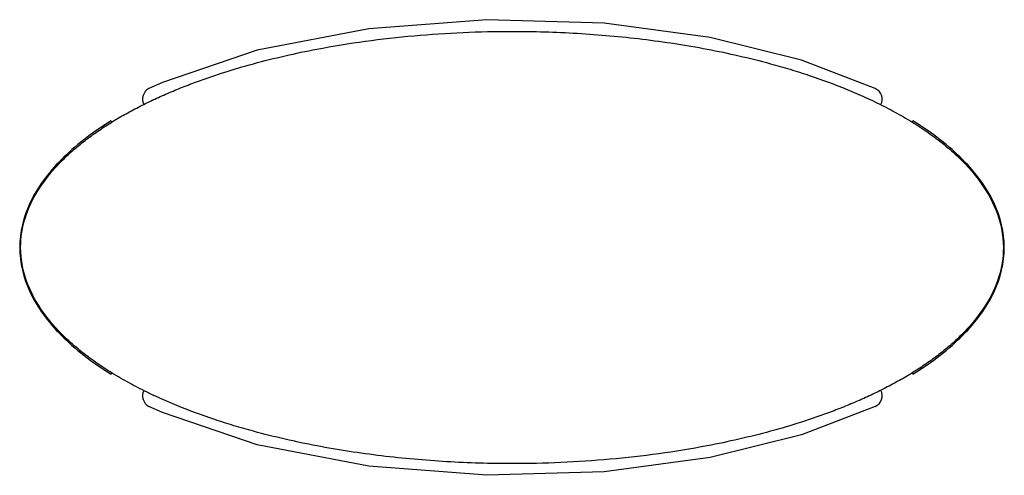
# Model space of a CAD drawing. Header units: millimetres. Extents: x -250 to 250, y -116 to 116.
import ezdxf

# ---------------------------------------------------------------- set-up
doc = ezdxf.new("R2010")
doc.units = ezdxf.units.MM
doc.layers.add('polantis metal', color=254, linetype='Continuous', true_color=0xbebebe)

msp = doc.modelspace()

# ---------------------------------------------------------------- linework, layer by layer
at = {"layer": 'polantis metal'}
for p, q in [((-12.73, 115.96), (-72.91, 111.36)), ((46.82, 114.17), (-12.73, 115.96)), ((-72.91, 111.36), (-129.61, 100.37)), ((100.85, 106.86), (46.82, 114.17)), ((147.32, 95.27), (100.85, 106.86)), ((-129.61, 100.37), (-177.79, 83.99)), ((184.76, 80.86), (147.32, 95.27)), ((-177.79, 83.99), (-184.76, 80.86)), ((-203.98, 64.45), (-203.57, 63.85)), ((203.98, 64.45), (203.57, 63.84)), ((-203.98, -64.45), (-203.58, -63.84)), ((203.98, -64.45), (203.57, -63.85)), ((-184.94, -74.04), (-182.17, -75.33)), ((-177.79, -83.99), (-184.76, -80.86)), ((-129.61, -100.37), (-177.79, -83.99)), ((184.76, -80.86), (147.32, -95.27)), ((147.32, -95.27), (100.85, -106.86)), ((-72.91, -111.36), (-129.61, -100.37)), ((100.85, -106.86), (46.82, -114.17)), ((-12.73, -115.96), (-72.91, -111.36)), ((46.82, -114.17), (-12.73, -115.96))]:
    msp.add_line(p, q, dxfattribs=at)
for centre, radius, start, end in [((-181.85, 75.48), 6.11, 118.3951, 205.7338), ((182.57, 75.47), 5.81, 332.0147, 67.8972), ((-181.85, -75.48), 6.11, 154.2662, 241.6049), ((182.69, -75.58), 5.67, 291.4625, 30.0064)]:
    msp.add_arc(centre, radius, start, end, dxfattribs=at)
for points, knots in [([(-250, 0), (-250, 10.53), (-244.85, 25.23), (-233.41, 39.79), (-225.8, 47.35), (-219.64, 52.65), (-213.22, 57.52), (-206.64, 61.99), (-199.86, 66.15), (-192.79, 70.09), (-185.48, 73.8), (-178.1, 77.24), (-170.58, 80.46), (-160.35, 84.48), (-147.38, 88.99), (-131.55, 93.66), (-115.48, 97.67), (-88.45, 103.32), (-58.16, 107.43), (-24.9, 109.64), (-8.26, 110), (0, 110)], [0, 0, 0, 0, 0.111111, 0.166667, 0.194444, 0.222222, 0.25, 0.277778, 0.305556, 0.333333, 0.361111, 0.388889, 0.416667, 0.444444, 0.5, 0.555556, 0.611111, 0.666667, 0.833333, 0.916667, 1, 1, 1, 1]), ([(0, 110), (11.02, 110), (33.25, 109.36), (66.43, 106.4), (93.85, 102.19), (115.48, 97.67), (129.53, 94.17), (141.47, 90.74), (154.51, 86.61), (167.47, 81.83), (179.96, 76.43), (189.15, 72.01), (198.15, 67.17), (206.65, 62.02), (214.85, 56.39), (222.8, 50.08), (230.17, 43.17), (238.92, 33.17), (247.31, 19.2), (250, 6.58), (250, 0)], [0, 0, 0, 0, 0.111111, 0.222222, 0.333333, 0.388889, 0.444444, 0.479167, 0.513889, 0.583333, 0.618056, 0.652778, 0.6875, 0.722222, 0.756944, 0.791667, 0.826389, 0.861111, 0.930556, 1, 1, 1, 1]), ([(0, -110), (-11.02, -110), (-33.26, -109.36), (-66.43, -106.4), (-93.85, -102.19), (-115.48, -97.67), (-129.53, -94.16), (-141.47, -90.74), (-154.51, -86.6), (-167.47, -81.83), (-179.96, -76.43), (-189.16, -72.01), (-198.15, -67.17), (-206.66, -62.02), (-214.85, -56.38), (-222.8, -50.08), (-230.17, -43.17), (-238.93, -33.17), (-247.31, -19.19), (-250, -6.58), (-250, 0)], [0, 0, 0, 0, 0.111111, 0.222222, 0.333333, 0.388889, 0.444444, 0.479167, 0.513889, 0.583333, 0.618056, 0.652778, 0.6875, 0.722222, 0.756944, 0.791667, 0.826389, 0.861111, 0.930556, 1, 1, 1, 1]), ([(250, 0), (250, -10.53), (244.85, -25.24), (233.4, -39.8), (225.79, -47.35), (219.63, -52.65), (213.22, -57.52), (206.63, -61.99), (199.85, -66.15), (192.78, -70.09), (185.48, -73.81), (178.09, -77.25), (170.58, -80.46), (160.35, -84.49), (147.38, -88.99), (131.55, -93.66), (115.47, -97.67), (88.44, -103.32), (58.16, -107.43), (24.9, -109.64), (8.26, -110), (0, -110)], [0, 0, 0, 0, 0.111111, 0.166667, 0.194444, 0.222222, 0.25, 0.277778, 0.305556, 0.333333, 0.361111, 0.388889, 0.416667, 0.444444, 0.5, 0.555556, 0.611111, 0.666667, 0.833333, 0.916667, 1, 1, 1, 1])]:
    msp.add_open_spline(points, degree=3, knots=knots, dxfattribs=at)
for points in [[(-203.98, 64.45), (-213.93, 58.27), (-230.98, 44.98), (-246.86, 23.07), (-252.28, 0), (-246.86, -23.07), (-230.98, -44.98), (-213.93, -58.27), (-203.98, -64.45)], [(203.98, -64.45), (213.93, -58.27), (230.98, -44.98), (246.86, -23.07), (252.28, 0), (246.86, 23.07), (230.98, 44.98), (213.93, 58.27), (203.98, 64.45)]]:
    msp.add_open_spline(points, degree=3, dxfattribs=at)

doc.saveas('drawing.dxf')
